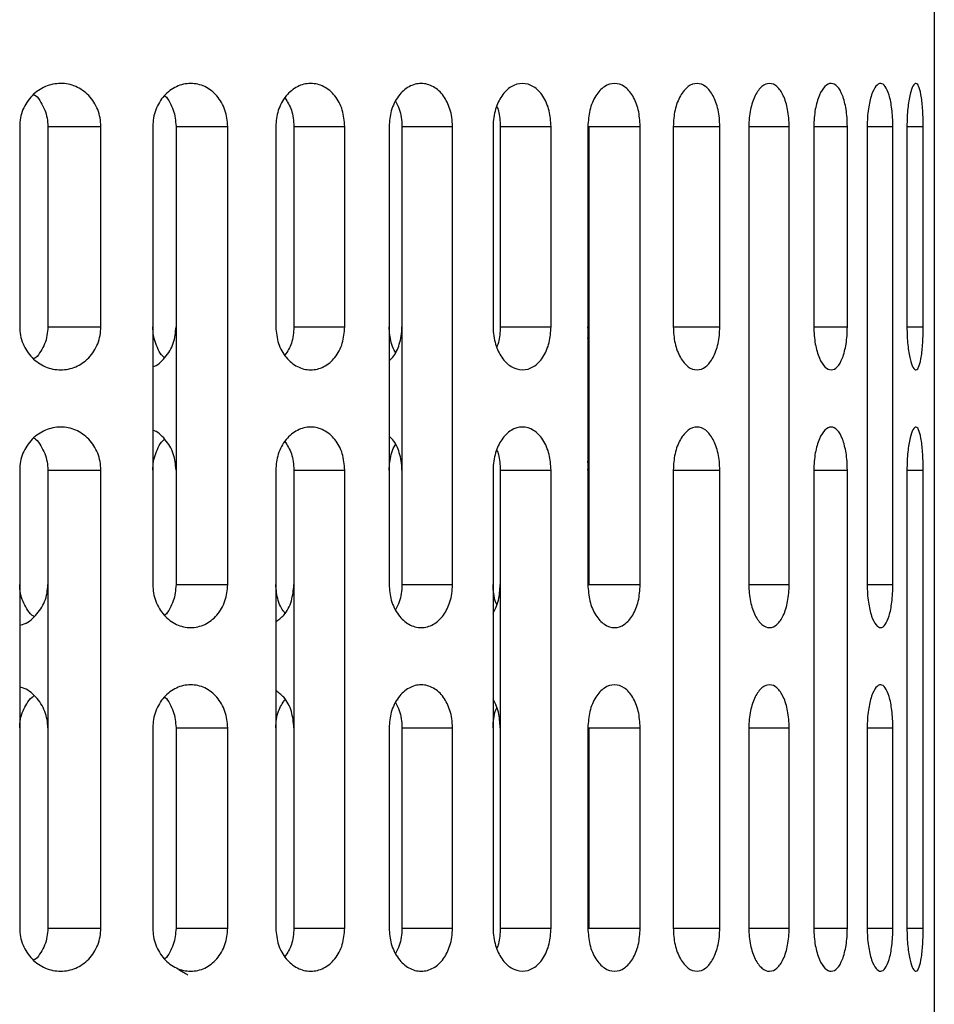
# Model space of a CAD drawing. Header units: millimetres. Extents: x 81 to 343, y -37 to 195.
# Tile 6 of 8: x 311 to 343, y 13 to 48. Entities that reach past the tile are written whole.
import ezdxf

# ---------------------------------------------------------------- set-up
doc = ezdxf.new("R2010")
doc.units = ezdxf.units.MM

msp = doc.modelspace()

# ---------------------------------------------------------------- linework, layer by layer
at = {"color": 7, "linetype": 'Continuous', "lineweight": 25}
for p, q in [((342.857, 50.623), (342.857, 12.443)), ((310.918, 44.123), (310.918, 37.123)), ((311.9, 44.123), (311.9, 37.123)), ((311.9, 44.123), (313.752, 44.123)), ((313.752, 37.123), (313.752, 44.123)), ((315.567, 44.123), (315.567, 28.123)), ((316.378, 44.123), (316.378, 28.123)), ((316.378, 44.123), (318.184, 44.123)), ((318.184, 28.123), (318.184, 44.123)), ((319.859, 44.123), (319.859, 37.123)), ((320.494, 44.123), (320.494, 37.123)), ((320.494, 44.123), (322.273, 44.123)), ((322.273, 37.123), (322.273, 44.123)), ((323.816, 44.123), (323.816, 28.123)), ((324.266, 44.123), (324.266, 28.123)), ((324.266, 44.123), (326.034, 44.123)), ((326.034, 28.123), (326.034, 44.123)), ((327.448, 44.123), (327.448, 37.123)), ((327.7, 44.123), (327.7, 37.123)), ((327.7, 44.123), (329.473, 44.123)), ((329.473, 37.123), (329.473, 44.123)), ((330.758, 44.123), (330.758, 28.123)), ((330.794, 44.123), (330.794, 28.123)), ((330.794, 44.123), (332.587, 44.123)), ((332.587, 28.123), (332.587, 44.123)), ((333.74, 44.123), (333.74, 37.123)), ((333.74, 44.123), (335.366, 44.123)), ((335.366, 37.123), (335.366, 44.123)), ((336.379, 44.123), (336.379, 28.123)), ((336.379, 44.123), (337.788, 44.123)), ((337.788, 28.123), (337.788, 44.123)), ((338.65, 44.123), (338.65, 37.123)), ((338.65, 44.123), (339.82, 44.123)), ((339.82, 37.123), (339.82, 44.123)), ((340.512, 44.123), (340.512, 28.123)), ((340.512, 44.123), (341.408, 44.123)), ((341.408, 28.123), (341.408, 44.123)), ((341.902, 44.123), (341.902, 37.123)), ((341.902, 44.123), (342.468, 44.123)), ((342.468, 37.123), (342.468, 44.123)), ((311.9, 37.123), (313.752, 37.123)), ((320.494, 37.123), (322.273, 37.123)), ((327.7, 37.123), (329.473, 37.123)), ((330.783, 36.924), (330.758, 37.123)), ((333.74, 37.123), (335.366, 37.123)), ((338.65, 37.123), (339.82, 37.123)), ((341.902, 37.123), (342.468, 37.123)), ((330.794, 32.123), (330.758, 32.432)), ((310.918, 32.123), (310.918, 16.123)), ((311.9, 32.123), (311.9, 16.123)), ((311.9, 32.123), (313.752, 32.123)), ((313.752, 16.123), (313.752, 32.123)), ((319.859, 32.123), (319.859, 16.123)), ((320.494, 32.123), (320.494, 16.123)), ((320.494, 32.123), (322.273, 32.123)), ((322.273, 16.123), (322.273, 32.123)), ((327.448, 32.123), (327.448, 16.123)), ((327.7, 32.123), (327.7, 16.123)), ((327.7, 32.123), (329.473, 32.123)), ((329.473, 16.123), (329.473, 32.123)), ((330.758, 32.123), (330.777, 32.273)), ((333.74, 32.123), (333.74, 16.123)), ((333.74, 32.123), (335.366, 32.123)), ((335.366, 16.123), (335.366, 32.123)), ((338.65, 32.123), (338.65, 16.123)), ((338.65, 32.123), (339.82, 32.123)), ((339.82, 16.123), (339.82, 32.123)), ((341.902, 32.123), (341.902, 16.123)), ((341.902, 32.123), (342.468, 32.123)), ((342.468, 16.123), (342.468, 32.123)), ((316.378, 28.123), (318.184, 28.123)), ((324.266, 28.123), (326.034, 28.123)), ((330.794, 28.123), (332.587, 28.123)), ((336.379, 28.123), (337.788, 28.123)), ((340.512, 28.123), (341.408, 28.123)), ((315.567, 23.123), (315.567, 16.123)), ((316.378, 23.123), (316.378, 16.123)), ((316.378, 23.123), (318.184, 23.123)), ((318.184, 16.123), (318.184, 23.123)), ((323.816, 23.123), (323.816, 16.123)), ((324.266, 23.123), (324.266, 16.123)), ((324.266, 23.123), (326.034, 23.123)), ((326.034, 16.123), (326.034, 23.123)), ((330.758, 23.123), (330.758, 16.123)), ((330.794, 23.123), (330.794, 16.123)), ((330.794, 23.123), (332.587, 23.123)), ((332.587, 16.123), (332.587, 23.123)), ((336.379, 23.123), (336.379, 16.123)), ((336.379, 23.123), (337.788, 23.123)), ((337.788, 16.123), (337.788, 23.123)), ((340.512, 23.123), (340.512, 16.123)), ((340.512, 23.123), (341.408, 23.123)), ((341.408, 16.123), (341.408, 23.123)), ((311.9, 16.123), (313.752, 16.123)), ((316.378, 16.123), (318.184, 16.123)), ((320.494, 16.123), (322.273, 16.123)), ((324.266, 16.123), (326.034, 16.123)), ((327.7, 16.123), (329.473, 16.123)), ((330.794, 16.123), (332.587, 16.123)), ((333.74, 16.123), (335.366, 16.123)), ((336.379, 16.123), (337.788, 16.123)), ((338.65, 16.123), (339.82, 16.123)), ((340.512, 16.123), (341.408, 16.123)), ((341.902, 16.123), (342.468, 16.123))]:
    msp.add_line(p, q, dxfattribs=at)
for points, knots in [([(313.752, 44.123), (313.746, 44.223), (313.736, 44.425), (313.65, 44.713), (313.516, 44.978), (313.279, 45.281), (312.888, 45.552), (312.347, 45.66), (311.805, 45.548), (311.406, 45.277), (311.163, 44.974), (311.024, 44.71), (310.935, 44.425), (310.924, 44.223), (310.918, 44.123)], [0, 0, 0, 0, 0.062279, 0.125393, 0.186717, 0.250667, 0.375365, 0.500115, 0.624838, 0.749487, 0.814239, 0.874744, 0.938073, 1, 1, 1, 1]), ([(318.184, 44.123), (318.165, 44.318), (318.137, 44.615), (317.973, 44.965), (317.756, 45.273), (317.394, 45.549), (316.889, 45.661), (316.38, 45.546), (315.94, 45.219), (315.69, 44.801), (315.582, 44.421), (315.572, 44.222), (315.567, 44.123)], [0, 0, 0, 0, 0.122359, 0.185688, 0.250364, 0.375166, 0.500001, 0.624856, 0.749722, 0.874585, 0.937931, 1, 1, 1, 1]), ([(322.273, 44.123), (322.255, 44.318), (322.22, 44.713), (321.945, 45.214), (321.55, 45.546), (321.08, 45.662), (320.607, 45.545), (320.262, 45.265), (320.056, 44.952), (319.902, 44.602), (319.876, 44.312), (319.859, 44.123)], [0, 0, 0, 0, 0.123683, 0.249879, 0.374726, 0.499586, 0.62449, 0.749464, 0.816305, 0.880402, 1, 1, 1, 1]), ([(326.034, 44.123), (326.029, 44.229), (326.02, 44.436), (325.93, 44.811), (325.731, 45.216), (325.374, 45.544), (324.942, 45.662), (324.503, 45.545), (324.184, 45.261), (323.993, 44.945), (323.854, 44.594), (323.831, 44.308), (323.816, 44.123)], [0, 0, 0, 0, 0.0677097, 0.1320988, 0.2503999, 0.3739282, 0.4998869, 0.6246831, 0.7495793, 0.8179793, 0.8825963, 1, 1, 1, 1]), ([(329.473, 44.123), (329.461, 44.308), (329.441, 44.594), (329.32, 44.945), (329.153, 45.261), (328.871, 45.545), (328.475, 45.662), (328.075, 45.545), (327.739, 45.216), (327.549, 44.811), (327.462, 44.436), (327.453, 44.229), (327.448, 44.123)], [0, 0, 0, 0, 0.117396, 0.18201, 0.250409, 0.375157, 0.499899, 0.625957, 0.749581, 0.867884, 0.93228, 1, 1, 1, 1]), ([(332.587, 44.123), (332.574, 44.32), (332.547, 44.715), (332.34, 45.214), (332.045, 45.545), (331.69, 45.662), (331.329, 45.547), (331.02, 45.214), (330.801, 44.713), (330.772, 44.318), (330.758, 44.123)], [0, 0, 0, 0, 0.125072, 0.250049, 0.374993, 0.499934, 0.624833, 0.749953, 0.876229, 1, 1, 1, 1]), ([(335.366, 44.123), (335.363, 44.222), (335.357, 44.421), (335.294, 44.801), (335.147, 45.219), (334.883, 45.546), (334.572, 45.661), (334.254, 45.549), (334.02, 45.273), (333.879, 44.965), (333.77, 44.615), (333.752, 44.318), (333.74, 44.123)], [0, 0, 0, 0, 0.062127, 0.125544, 0.25036, 0.375183, 0.500009, 0.624829, 0.74968, 0.814341, 0.877657, 1, 1, 1, 1]), ([(337.788, 44.123), (337.786, 44.223), (337.781, 44.425), (337.739, 44.711), (337.675, 44.975), (337.56, 45.277), (337.37, 45.548), (337.104, 45.66), (336.831, 45.551), (336.629, 45.281), (336.504, 44.977), (336.434, 44.713), (336.388, 44.425), (336.382, 44.223), (336.379, 44.123)], [0, 0, 0, 0, 0.061985, 0.125386, 0.185893, 0.250672, 0.375401, 0.500134, 0.624805, 0.749433, 0.813386, 0.874734, 0.937778, 1, 1, 1, 1]), ([(339.82, 44.123), (339.818, 44.225), (339.814, 44.431), (339.779, 44.721), (339.725, 44.986), (339.63, 45.286), (339.474, 45.55), (339.258, 45.658), (339.035, 45.555), (338.865, 45.291), (338.759, 44.989), (338.698, 44.723), (338.658, 44.431), (338.653, 44.225), (338.65, 44.123)], [0, 0, 0, 0, 0.061845, 0.125367, 0.185654, 0.250673, 0.375503, 0.500313, 0.624971, 0.749498, 0.813724, 0.874709, 0.937904, 1, 1, 1, 1]), ([(341.408, 44.123), (341.407, 44.227), (341.403, 44.44), (341.376, 44.734), (341.335, 45.001), (341.263, 45.298), (341.147, 45.553), (340.986, 45.656), (340.818, 45.559), (340.687, 45.304), (340.602, 45.005), (340.552, 44.737), (340.519, 44.44), (340.515, 44.228), (340.512, 44.123)], [0, 0, 0, 0, 0.061601, 0.125325, 0.185271, 0.250699, 0.375703, 0.500593, 0.625194, 0.749571, 0.814102, 0.874611, 0.938051, 1, 1, 1, 1]), ([(342.468, 44.123), (342.467, 44.231), (342.465, 44.452), (342.448, 44.753), (342.424, 45.021), (342.381, 45.313), (342.329, 45.496), (342.269, 45.601), (342.203, 45.643), (342.112, 45.565), (342.025, 45.323), (341.966, 45.028), (341.931, 44.757), (341.906, 44.452), (341.903, 44.232), (341.902, 44.123)], [0, 0, 0, 0, 0.06114, 0.12515, 0.184594, 0.250613, 0.375633, 0.421887, 0.500804, 0.625295, 0.749339, 0.814667, 0.874889, 0.938487, 1, 1, 1, 1]), ([(311.416, 45.239), (311.435, 45.227), (311.536, 45.162), (311.662, 44.968), (311.801, 44.705), (311.884, 44.417), (311.895, 44.22), (311.9, 44.123)], [0, 0, 0, 0, 0.0564929, 0.3025016, 0.5412318, 0.7734528, 1, 1, 1, 1]), ([(315.979, 45.202), (315.983, 45.199), (316.061, 45.141), (316.16, 44.959), (316.333, 44.619), (316.36, 44.32), (316.378, 44.123)], [0, 0, 0, 0, 0.013423, 0.268407, 0.517977, 1, 1, 1, 1]), ([(320.179, 45.121), (320.265, 44.985), (320.451, 44.695), (320.479, 44.321), (320.494, 44.123)], [0, 0, 0, 0, 0.468553, 1, 1, 1, 1]), ([(324.038, 45.002), (324.088, 44.914), (324.184, 44.746), (324.251, 44.435), (324.261, 44.229), (324.266, 44.123)], [0, 0, 0, 0, 0.349832, 0.66673, 1, 1, 1, 1]), ([(327.582, 44.823), (327.601, 44.771), (327.678, 44.557), (327.691, 44.31), (327.7, 44.123)], [0, 0, 0, 0, 0.243557, 1, 1, 1, 1]), ([(310.918, 37.123), (310.924, 37.023), (310.935, 36.821), (311.025, 36.535), (311.163, 36.271), (311.406, 35.969), (311.805, 35.698), (312.348, 35.586), (312.888, 35.695), (313.279, 35.965), (313.516, 36.268), (313.65, 36.533), (313.736, 36.821), (313.746, 37.023), (313.752, 37.123)], [0, 0, 0, 0, 0.061974, 0.125362, 0.185859, 0.250624, 0.37533, 0.500039, 0.624686, 0.74929, 0.813233, 0.874568, 0.937697, 1, 1, 1, 1]), ([(311.9, 37.123), (311.895, 37.023), (311.883, 36.82), (311.797, 36.53), (311.657, 36.272), (311.534, 36.083), (311.435, 36.019), (311.416, 36.007)], [0, 0, 0, 0, 0.234342, 0.471925, 0.702611, 0.943409, 1, 1, 1, 1]), ([(315.979, 36.044), (315.974, 36.048), (315.825, 36.157), (315.694, 36.451), (315.582, 36.824), (315.572, 37.024), (315.567, 37.123)], [0, 0, 0, 0, 0.017356, 0.506581, 0.755816, 1, 1, 1, 1]), ([(315.567, 35.733), (315.567, 35.733), (315.733, 35.77), (315.944, 35.981), (316.165, 36.279), (316.331, 36.632), (316.359, 36.928), (316.378, 37.123)], [0, 0, 0, 0, 0.000397, 0.333045, 0.505416, 0.674131, 1, 1, 1, 1]), ([(319.859, 37.123), (319.878, 36.926), (319.916, 36.531), (320.203, 36.032), (320.606, 35.701), (321.079, 35.585), (321.55, 35.699), (321.945, 36.032), (322.22, 36.533), (322.255, 36.928), (322.273, 37.123)], [0, 0, 0, 0, 0.125046, 0.249998, 0.374917, 0.499832, 0.624705, 0.749798, 0.876155, 1, 1, 1, 1]), ([(320.494, 37.123), (320.479, 36.925), (320.451, 36.554), (320.268, 36.266), (320.182, 36.132)], [0, 0, 0, 0, 0.535119, 1, 1, 1, 1]), ([(324.038, 36.244), (324.024, 36.266), (323.961, 36.366), (323.857, 36.655), (323.832, 36.939), (323.816, 37.123)], [0, 0, 0, 0, 0.091924, 0.414316, 1, 1, 1, 1]), ([(323.816, 35.941), (323.862, 35.979), (324.024, 36.112), (324.16, 36.439), (324.252, 36.809), (324.261, 37.017), (324.266, 37.123)], [0, 0, 0, 0, 0.155747, 0.554589, 0.77169, 1, 1, 1, 1]), ([(327.448, 37.123), (327.453, 37.017), (327.462, 36.81), (327.549, 36.435), (327.739, 36.03), (328.075, 35.702), (328.475, 35.584), (328.87, 35.701), (329.152, 35.984), (329.32, 36.3), (329.441, 36.651), (329.461, 36.938), (329.473, 37.123)], [0, 0, 0, 0, 0.067695, 0.13207, 0.250349, 0.373858, 0.499785, 0.624556, 0.749426, 0.817875, 0.882535, 1, 1, 1, 1]), ([(327.7, 37.123), (327.691, 36.936), (327.678, 36.689), (327.601, 36.476), (327.582, 36.423)], [0, 0, 0, 0, 0.755884, 1, 1, 1, 1]), ([(330.758, 36.723), (330.765, 36.759), (330.79, 36.888), (330.793, 37.025), (330.794, 37.123)], [0, 0, 0, 0, 0.280672, 1, 1, 1, 1]), ([(333.74, 37.123), (333.752, 36.928), (333.77, 36.632), (333.879, 36.281), (334.02, 35.974), (334.254, 35.697), (334.571, 35.585), (334.883, 35.7), (335.147, 36.027), (335.294, 36.445), (335.357, 36.825), (335.363, 37.024), (335.366, 37.123)], [0, 0, 0, 0, 0.122337, 0.185654, 0.250318, 0.375097, 0.499908, 0.62474, 0.749581, 0.874422, 0.937852, 1, 1, 1, 1]), ([(338.65, 37.123), (338.653, 37.021), (338.658, 36.815), (338.698, 36.523), (338.759, 36.257), (338.865, 35.955), (339.035, 35.691), (339.259, 35.588), (339.475, 35.696), (339.63, 35.961), (339.725, 36.26), (339.779, 36.525), (339.814, 36.815), (339.818, 37.021), (339.82, 37.123)], [0, 0, 0, 0, 0.062128, 0.125366, 0.186368, 0.250635, 0.375409, 0.500234, 0.624949, 0.749489, 0.814394, 0.874602, 0.938136, 1, 1, 1, 1]), ([(341.902, 37.123), (341.903, 37.015), (341.906, 36.794), (341.931, 36.49), (341.966, 36.219), (342.025, 35.923), (342.112, 35.681), (342.203, 35.603), (342.27, 35.646), (342.329, 35.75), (342.381, 35.933), (342.424, 36.223), (342.448, 36.491), (342.465, 36.793), (342.467, 37.015), (342.468, 37.123)], [0, 0, 0, 0, 0.061503, 0.125101, 0.185193, 0.250391, 0.375159, 0.50013, 0.578508, 0.624988, 0.74901, 0.815012, 0.874456, 0.938671, 1, 1, 1, 1]), ([(313.752, 32.123), (313.746, 32.223), (313.736, 32.425), (313.65, 32.713), (313.516, 32.978), (313.279, 33.281), (312.888, 33.552), (312.347, 33.66), (311.805, 33.548), (311.406, 33.277), (311.163, 32.974), (311.024, 32.71), (310.935, 32.425), (310.924, 32.223), (310.918, 32.123)], [0, 0, 0, 0, 0.062279, 0.125393, 0.186717, 0.250667, 0.375365, 0.500115, 0.624838, 0.749487, 0.814239, 0.874744, 0.938073, 1, 1, 1, 1]), ([(316.378, 32.123), (316.359, 32.318), (316.331, 32.614), (316.165, 32.966), (315.945, 33.264), (315.734, 33.476), (315.568, 33.513), (315.567, 33.513)], [0, 0, 0, 0, 0.325607, 0.494186, 0.666416, 0.999152, 1, 1, 1, 1]), ([(322.273, 32.123), (322.255, 32.318), (322.22, 32.713), (321.945, 33.214), (321.55, 33.546), (321.08, 33.662), (320.607, 33.545), (320.262, 33.265), (320.056, 32.952), (319.902, 32.602), (319.876, 32.312), (319.859, 32.123)], [0, 0, 0, 0, 0.123683, 0.249879, 0.374726, 0.499586, 0.62449, 0.749464, 0.816305, 0.880402, 1, 1, 1, 1]), ([(329.473, 32.123), (329.461, 32.308), (329.441, 32.594), (329.32, 32.945), (329.153, 33.261), (328.871, 33.545), (328.475, 33.662), (328.075, 33.545), (327.739, 33.216), (327.549, 32.811), (327.462, 32.436), (327.453, 32.229), (327.448, 32.123)], [0, 0, 0, 0, 0.117396, 0.18201, 0.250409, 0.375157, 0.499899, 0.625957, 0.749581, 0.867884, 0.93228, 1, 1, 1, 1]), ([(335.366, 32.123), (335.363, 32.222), (335.357, 32.421), (335.294, 32.801), (335.147, 33.219), (334.883, 33.546), (334.572, 33.661), (334.254, 33.549), (334.02, 33.273), (333.879, 32.965), (333.77, 32.615), (333.752, 32.318), (333.74, 32.123)], [0, 0, 0, 0, 0.062127, 0.125544, 0.25036, 0.375183, 0.500009, 0.624829, 0.74968, 0.814341, 0.877657, 1, 1, 1, 1]), ([(339.82, 32.123), (339.818, 32.225), (339.814, 32.431), (339.779, 32.721), (339.725, 32.986), (339.63, 33.286), (339.474, 33.55), (339.258, 33.658), (339.035, 33.555), (338.865, 33.291), (338.759, 32.989), (338.698, 32.723), (338.658, 32.431), (338.653, 32.225), (338.65, 32.123)], [0, 0, 0, 0, 0.061845, 0.125367, 0.185654, 0.250673, 0.375503, 0.500313, 0.624971, 0.749498, 0.813724, 0.874709, 0.937904, 1, 1, 1, 1]), ([(342.468, 32.123), (342.467, 32.231), (342.465, 32.452), (342.448, 32.753), (342.424, 33.021), (342.381, 33.313), (342.329, 33.496), (342.269, 33.601), (342.203, 33.643), (342.112, 33.565), (342.025, 33.323), (341.966, 33.028), (341.931, 32.757), (341.906, 32.452), (341.903, 32.232), (341.902, 32.123)], [0, 0, 0, 0, 0.06114, 0.12515, 0.184594, 0.250613, 0.375633, 0.421887, 0.500804, 0.625295, 0.749339, 0.814667, 0.874889, 0.938487, 1, 1, 1, 1]), ([(311.416, 33.239), (311.435, 33.227), (311.536, 33.162), (311.662, 32.968), (311.801, 32.705), (311.884, 32.417), (311.895, 32.22), (311.9, 32.123)], [0, 0, 0, 0, 0.056493, 0.302502, 0.541232, 0.773453, 1, 1, 1, 1]), ([(315.567, 32.123), (315.572, 32.222), (315.582, 32.422), (315.694, 32.795), (315.826, 33.088), (315.974, 33.198), (315.979, 33.202)], [0, 0, 0, 0, 0.243852, 0.492771, 0.982684, 1, 1, 1, 1]), ([(320.179, 33.121), (320.265, 32.985), (320.451, 32.695), (320.479, 32.321), (320.494, 32.123)], [0, 0, 0, 0, 0.468553, 1, 1, 1, 1]), ([(324.266, 32.123), (324.261, 32.229), (324.253, 32.437), (324.16, 32.807), (324.024, 33.133), (323.862, 33.267), (323.816, 33.305)], [0, 0, 0, 0, 0.2280083, 0.4448461, 0.8432794, 1, 1, 1, 1]), ([(323.816, 32.123), (323.832, 32.307), (323.857, 32.591), (323.961, 32.88), (324.024, 32.98), (324.038, 33.002)], [0, 0, 0, 0, 0.585287, 0.907429, 1, 1, 1, 1]), ([(327.582, 32.823), (327.601, 32.771), (327.678, 32.557), (327.691, 32.31), (327.7, 32.123)], [0, 0, 0, 0, 0.243557, 1, 1, 1, 1]), ([(311.416, 27.007), (311.395, 27.021), (311.293, 27.086), (311.166, 27.276), (311.024, 27.534), (310.936, 27.821), (310.924, 28.023), (310.918, 28.123)], [0, 0, 0, 0, 0.062481, 0.304353, 0.530371, 0.767825, 1, 1, 1, 1]), ([(310.918, 26.711), (310.95, 26.717), (311.161, 26.753), (311.419, 26.97), (311.661, 27.266), (311.796, 27.532), (311.884, 27.82), (311.895, 28.023), (311.9, 28.123)], [0, 0, 0, 0, 0.05509, 0.368943, 0.530079, 0.6845, 0.843319, 1, 1, 1, 1]), ([(315.567, 28.123), (315.572, 28.025), (315.582, 27.825), (315.69, 27.445), (315.941, 27.027), (316.38, 26.7), (316.888, 26.585), (317.393, 26.697), (317.756, 26.973), (317.973, 27.281), (318.137, 27.631), (318.165, 27.928), (318.184, 28.123)], [0, 0, 0, 0, 0.062114, 0.125519, 0.25031, 0.375108, 0.499909, 0.624704, 0.749529, 0.814231, 0.877587, 1, 1, 1, 1]), ([(316.378, 28.123), (316.36, 27.926), (316.333, 27.628), (316.16, 27.287), (316.061, 27.105), (315.983, 27.047), (315.979, 27.044)], [0, 0, 0, 0, 0.481772, 0.731218, 0.986077, 1, 1, 1, 1]), ([(320.179, 27.125), (320.138, 27.183), (320.042, 27.316), (319.903, 27.645), (319.877, 27.935), (319.859, 28.123)], [0, 0, 0, 0, 0.2098011, 0.4855423, 1, 1, 1, 1]), ([(319.859, 26.823), (319.959, 26.894), (320.196, 27.063), (320.439, 27.537), (320.476, 27.929), (320.494, 28.123)], [0, 0, 0, 0, 0.267414, 0.637405, 1, 1, 1, 1]), ([(323.816, 28.123), (323.831, 27.938), (323.854, 27.652), (323.993, 27.301), (324.184, 26.985), (324.502, 26.701), (324.941, 26.584), (325.373, 26.701), (325.731, 27.029), (325.93, 27.435), (326.02, 27.81), (326.029, 28.017), (326.034, 28.123)], [0, 0, 0, 0, 0.117375, 0.181975, 0.250357, 0.375079, 0.499796, 0.625836, 0.749425, 0.867797, 0.932234, 1, 1, 1, 1]), ([(324.266, 28.123), (324.261, 28.017), (324.251, 27.811), (324.184, 27.501), (324.088, 27.332), (324.038, 27.244)], [0, 0, 0, 0, 0.332932, 0.649539, 1, 1, 1, 1]), ([(327.582, 27.423), (327.566, 27.455), (327.508, 27.567), (327.465, 27.812), (327.454, 28.018), (327.448, 28.123)], [0, 0, 0, 0, 0.157991, 0.568396, 1, 1, 1, 1]), ([(327.448, 27.131), (327.482, 27.189), (327.559, 27.324), (327.667, 27.653), (327.687, 27.939), (327.7, 28.123)], [0, 0, 0, 0, 0.213701, 0.492871, 1, 1, 1, 1]), ([(330.758, 28.123), (330.772, 27.928), (330.801, 27.533), (331.019, 27.033), (331.329, 26.7), (331.689, 26.584), (332.044, 26.701), (332.34, 27.032), (332.547, 27.531), (332.574, 27.926), (332.587, 28.123)], [0, 0, 0, 0, 0.123744, 0.250001, 0.374908, 0.499828, 0.624793, 0.749826, 0.874872, 1, 1, 1, 1]), ([(336.379, 28.123), (336.382, 28.023), (336.388, 27.821), (336.434, 27.533), (336.504, 27.269), (336.629, 26.965), (336.832, 26.694), (337.104, 26.586), (337.37, 26.698), (337.56, 26.969), (337.675, 27.271), (337.739, 27.535), (337.781, 27.821), (337.786, 28.023), (337.788, 28.123)], [0, 0, 0, 0, 0.062269, 0.125372, 0.186686, 0.250626, 0.375303, 0.500032, 0.624734, 0.749362, 0.814104, 0.874598, 0.938002, 1, 1, 1, 1]), ([(340.512, 28.123), (340.515, 28.018), (340.519, 27.806), (340.552, 27.509), (340.602, 27.241), (340.687, 26.941), (340.819, 26.686), (340.987, 26.59), (341.147, 26.694), (341.263, 26.948), (341.335, 27.245), (341.376, 27.512), (341.403, 27.807), (341.407, 28.019), (341.408, 28.123)], [0, 0, 0, 0, 0.061888, 0.125273, 0.185872, 0.250526, 0.3754, 0.500268, 0.624895, 0.749233, 0.814688, 0.874675, 0.938394, 1, 1, 1, 1]), ([(311.9, 23.123), (311.895, 23.22), (311.885, 23.417), (311.8, 23.703), (311.666, 23.974), (311.421, 24.275), (311.161, 24.494), (310.95, 24.53), (310.918, 24.535)], [0, 0, 0, 0, 0.15146, 0.306713, 0.466316, 0.630783, 0.945203, 1, 1, 1, 1]), ([(318.184, 23.123), (318.165, 23.318), (318.137, 23.615), (317.973, 23.965), (317.756, 24.273), (317.394, 24.549), (316.889, 24.661), (316.38, 24.546), (315.94, 24.219), (315.69, 23.801), (315.582, 23.421), (315.572, 23.222), (315.567, 23.123)], [0, 0, 0, 0, 0.122359, 0.185688, 0.250364, 0.375166, 0.500001, 0.624856, 0.749722, 0.874585, 0.937931, 1, 1, 1, 1]), ([(320.494, 23.123), (320.476, 23.317), (320.439, 23.709), (320.196, 24.183), (319.959, 24.352), (319.859, 24.424)], [0, 0, 0, 0, 0.362173, 0.731739, 1, 1, 1, 1]), ([(326.034, 23.123), (326.029, 23.229), (326.02, 23.436), (325.93, 23.811), (325.731, 24.216), (325.374, 24.544), (324.942, 24.662), (324.503, 24.545), (324.184, 24.261), (323.993, 23.945), (323.854, 23.594), (323.831, 23.308), (323.816, 23.123)], [0, 0, 0, 0, 0.0677097, 0.1320988, 0.2503999, 0.3739282, 0.4998869, 0.6246831, 0.7495793, 0.8179793, 0.8825963, 1, 1, 1, 1]), ([(332.587, 23.123), (332.574, 23.32), (332.547, 23.715), (332.34, 24.214), (332.045, 24.545), (331.69, 24.662), (331.329, 24.547), (331.02, 24.214), (330.801, 23.713), (330.772, 23.318), (330.758, 23.123)], [0, 0, 0, 0, 0.1250715, 0.250049, 0.3749929, 0.4999338, 0.6248327, 0.7499528, 0.8762291, 1, 1, 1, 1]), ([(337.788, 23.123), (337.786, 23.223), (337.781, 23.425), (337.739, 23.711), (337.675, 23.975), (337.56, 24.277), (337.37, 24.548), (337.104, 24.66), (336.831, 24.551), (336.629, 24.281), (336.504, 23.977), (336.434, 23.713), (336.388, 23.425), (336.382, 23.223), (336.379, 23.123)], [0, 0, 0, 0, 0.061985, 0.125386, 0.185893, 0.250672, 0.375401, 0.500134, 0.624805, 0.749433, 0.813386, 0.874734, 0.937778, 1, 1, 1, 1]), ([(341.408, 23.123), (341.407, 23.227), (341.403, 23.44), (341.376, 23.734), (341.335, 24.001), (341.263, 24.298), (341.147, 24.553), (340.986, 24.656), (340.818, 24.559), (340.687, 24.304), (340.602, 24.005), (340.552, 23.737), (340.519, 23.44), (340.515, 23.228), (340.512, 23.123)], [0, 0, 0, 0, 0.061601, 0.125325, 0.185271, 0.250699, 0.375703, 0.500593, 0.625194, 0.749571, 0.814102, 0.874611, 0.938051, 1, 1, 1, 1]), ([(310.918, 23.123), (310.924, 23.223), (310.936, 23.425), (311.024, 23.712), (311.166, 23.97), (311.293, 24.16), (311.395, 24.226), (311.416, 24.239)], [0, 0, 0, 0, 0.231911, 0.469119, 0.695501, 0.937865, 1, 1, 1, 1]), ([(315.979, 24.202), (315.983, 24.199), (316.061, 24.141), (316.16, 23.959), (316.333, 23.619), (316.36, 23.32), (316.378, 23.123)], [0, 0, 0, 0, 0.013423, 0.268407, 0.517977, 1, 1, 1, 1]), ([(319.859, 23.123), (319.875, 23.323), (319.905, 23.694), (320.095, 23.982), (320.182, 24.114)], [0, 0, 0, 0, 0.5402141, 1, 1, 1, 1]), ([(327.7, 23.123), (327.687, 23.307), (327.667, 23.593), (327.559, 23.922), (327.482, 24.057), (327.448, 24.116)], [0, 0, 0, 0, 0.506705, 0.785601, 1, 1, 1, 1]), ([(324.038, 24.002), (324.088, 23.914), (324.184, 23.746), (324.251, 23.435), (324.261, 23.229), (324.266, 23.123)], [0, 0, 0, 0, 0.349832, 0.66673, 1, 1, 1, 1]), ([(327.448, 23.123), (327.454, 23.228), (327.465, 23.434), (327.508, 23.678), (327.566, 23.791), (327.582, 23.823)], [0, 0, 0, 0, 0.431159, 0.841179, 1, 1, 1, 1]), ([(310.918, 16.123), (310.924, 16.023), (310.935, 15.821), (311.025, 15.535), (311.163, 15.271), (311.406, 14.969), (311.805, 14.698), (312.348, 14.586), (312.888, 14.695), (313.279, 14.965), (313.516, 15.268), (313.65, 15.533), (313.736, 15.821), (313.746, 16.023), (313.752, 16.123)], [0, 0, 0, 0, 0.0619735, 0.1253619, 0.1858586, 0.2506244, 0.3753297, 0.5000393, 0.6246861, 0.7492903, 0.8132328, 0.8745679, 0.9376968, 1, 1, 1, 1]), ([(311.9, 16.123), (311.895, 16.023), (311.883, 15.82), (311.797, 15.53), (311.657, 15.272), (311.534, 15.083), (311.435, 15.019), (311.416, 15.007)], [0, 0, 0, 0, 0.2343422, 0.4719247, 0.702611, 0.9434087, 1, 1, 1, 1]), ([(315.567, 16.123), (315.572, 16.025), (315.582, 15.825), (315.69, 15.445), (315.941, 15.027), (316.38, 14.7), (316.888, 14.585), (317.393, 14.697), (317.756, 14.973), (317.973, 15.281), (318.137, 15.631), (318.165, 15.928), (318.184, 16.123)], [0, 0, 0, 0, 0.062114, 0.125519, 0.25031, 0.375108, 0.499909, 0.624704, 0.749529, 0.814231, 0.877587, 1, 1, 1, 1]), ([(316.378, 16.123), (316.36, 15.926), (316.333, 15.628), (316.16, 15.287), (316.061, 15.105), (315.983, 15.047), (315.979, 15.044)], [0, 0, 0, 0, 0.481772, 0.731218, 0.986077, 1, 1, 1, 1]), ([(319.859, 16.123), (319.878, 15.926), (319.916, 15.531), (320.203, 15.032), (320.606, 14.701), (321.079, 14.585), (321.55, 14.699), (321.945, 15.032), (322.22, 15.533), (322.255, 15.928), (322.273, 16.123)], [0, 0, 0, 0, 0.125046, 0.249998, 0.374917, 0.499832, 0.624705, 0.749798, 0.876155, 1, 1, 1, 1]), ([(320.494, 16.123), (320.479, 15.925), (320.451, 15.554), (320.268, 15.266), (320.182, 15.132)], [0, 0, 0, 0, 0.535119, 1, 1, 1, 1]), ([(323.816, 16.123), (323.831, 15.938), (323.854, 15.652), (323.993, 15.301), (324.184, 14.985), (324.502, 14.701), (324.941, 14.584), (325.373, 14.701), (325.731, 15.029), (325.93, 15.435), (326.02, 15.81), (326.029, 16.017), (326.034, 16.123)], [0, 0, 0, 0, 0.117375, 0.181975, 0.250357, 0.375079, 0.499796, 0.625836, 0.749425, 0.867797, 0.932234, 1, 1, 1, 1]), ([(324.266, 16.123), (324.261, 16.017), (324.251, 15.811), (324.184, 15.501), (324.088, 15.332), (324.038, 15.244)], [0, 0, 0, 0, 0.332932, 0.649539, 1, 1, 1, 1]), ([(327.448, 16.123), (327.453, 16.017), (327.462, 15.81), (327.549, 15.435), (327.739, 15.03), (328.075, 14.702), (328.475, 14.584), (328.87, 14.701), (329.152, 14.984), (329.32, 15.3), (329.441, 15.651), (329.461, 15.938), (329.473, 16.123)], [0, 0, 0, 0, 0.067695, 0.13207, 0.250349, 0.373858, 0.499785, 0.624556, 0.749426, 0.817875, 0.882535, 1, 1, 1, 1]), ([(327.7, 16.123), (327.691, 15.936), (327.678, 15.689), (327.601, 15.476), (327.582, 15.423)], [0, 0, 0, 0, 0.755884, 1, 1, 1, 1]), ([(330.758, 16.123), (330.772, 15.928), (330.801, 15.533), (331.019, 15.033), (331.329, 14.7), (331.689, 14.584), (332.044, 14.701), (332.34, 15.032), (332.547, 15.531), (332.574, 15.926), (332.587, 16.123)], [0, 0, 0, 0, 0.123744, 0.250001, 0.374908, 0.499828, 0.624793, 0.749826, 0.874872, 1, 1, 1, 1]), ([(333.74, 16.123), (333.752, 15.928), (333.77, 15.632), (333.879, 15.281), (334.02, 14.974), (334.254, 14.697), (334.571, 14.585), (334.883, 14.7), (335.147, 15.027), (335.294, 15.445), (335.357, 15.825), (335.363, 16.024), (335.366, 16.123)], [0, 0, 0, 0, 0.122337, 0.185654, 0.250318, 0.375097, 0.499908, 0.62474, 0.749581, 0.874422, 0.937852, 1, 1, 1, 1]), ([(336.379, 16.123), (336.382, 16.023), (336.388, 15.821), (336.434, 15.533), (336.504, 15.269), (336.629, 14.965), (336.832, 14.694), (337.104, 14.586), (337.37, 14.698), (337.56, 14.969), (337.675, 15.271), (337.739, 15.535), (337.781, 15.821), (337.786, 16.023), (337.788, 16.123)], [0, 0, 0, 0, 0.062269, 0.125372, 0.186686, 0.250626, 0.375303, 0.500032, 0.624734, 0.749362, 0.814104, 0.874598, 0.938002, 1, 1, 1, 1]), ([(338.65, 16.123), (338.653, 16.021), (338.658, 15.815), (338.698, 15.523), (338.759, 15.257), (338.865, 14.955), (339.035, 14.691), (339.259, 14.588), (339.475, 14.696), (339.63, 14.961), (339.725, 15.26), (339.779, 15.525), (339.814, 15.815), (339.818, 16.021), (339.82, 16.123)], [0, 0, 0, 0, 0.062128, 0.125366, 0.186368, 0.250635, 0.375409, 0.500234, 0.624949, 0.749489, 0.814394, 0.874602, 0.938136, 1, 1, 1, 1]), ([(340.512, 16.123), (340.515, 16.018), (340.519, 15.806), (340.552, 15.509), (340.602, 15.241), (340.687, 14.941), (340.819, 14.686), (340.987, 14.59), (341.147, 14.694), (341.263, 14.948), (341.335, 15.245), (341.376, 15.512), (341.403, 15.807), (341.407, 16.019), (341.408, 16.123)], [0, 0, 0, 0, 0.061888, 0.125273, 0.185872, 0.250526, 0.3754, 0.500268, 0.624895, 0.749233, 0.814688, 0.874675, 0.938394, 1, 1, 1, 1]), ([(341.902, 16.123), (341.903, 16.015), (341.906, 15.794), (341.931, 15.49), (341.966, 15.219), (342.025, 14.923), (342.112, 14.681), (342.203, 14.603), (342.27, 14.646), (342.329, 14.75), (342.381, 14.933), (342.424, 15.223), (342.448, 15.491), (342.465, 15.793), (342.467, 16.015), (342.468, 16.123)], [0, 0, 0, 0, 0.061503, 0.125101, 0.185193, 0.250391, 0.375159, 0.50013, 0.578508, 0.624988, 0.74901, 0.815012, 0.874456, 0.938671, 1, 1, 1, 1]), ([(316.464, 14.679), (316.518, 14.647), (316.627, 14.584), (316.736, 14.521), (316.791, 14.489)], [0, 0, 0, 0, 0.5003404, 1, 1, 1, 1])]:
    msp.add_open_spline(points, degree=3, knots=knots, dxfattribs=at)

doc.saveas('drawing.dxf')
